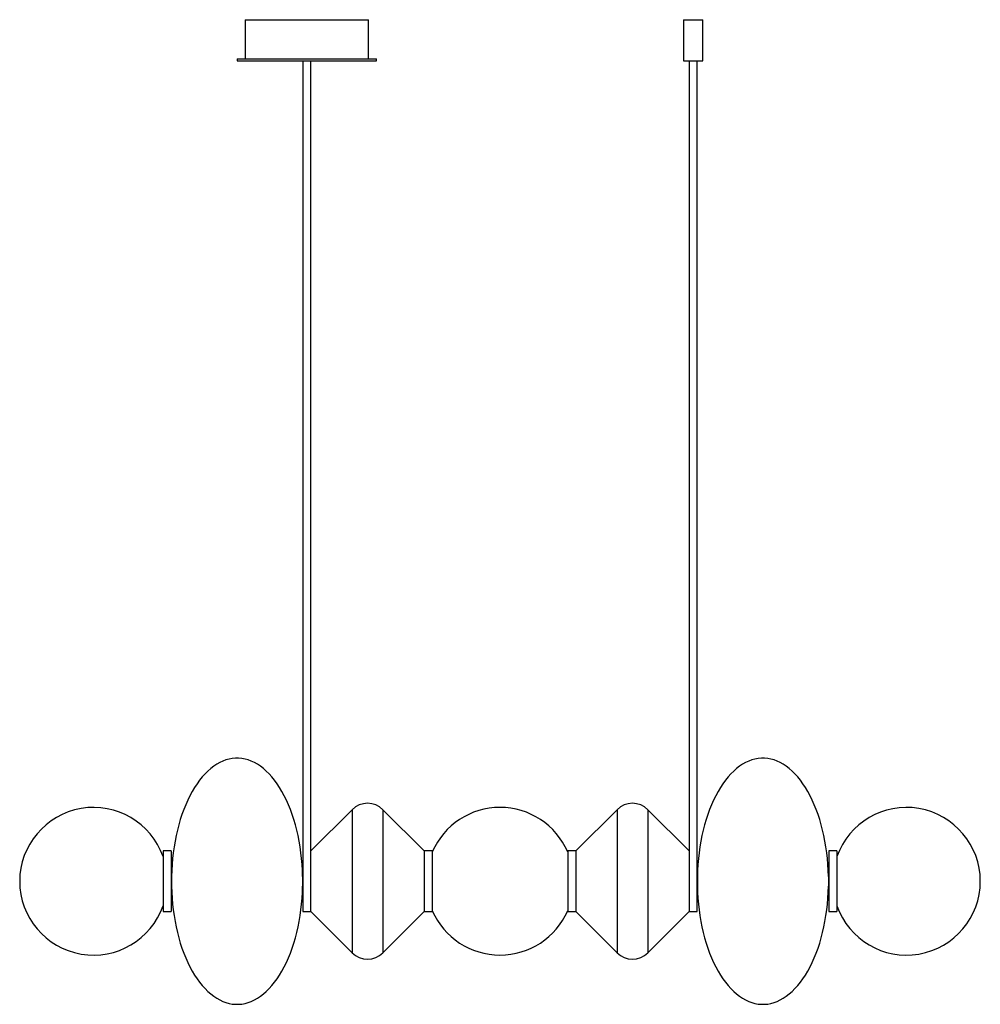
# Paper-space layout '_Posterior' of a CAD drawing. Header units: inches. Extents: x -23.1 to 23.1, y -5.9 to 41.3.
import ezdxf

# ---------------------------------------------------------------- set-up
doc = ezdxf.new("R2010")
doc.units = ezdxf.units.IN
doc.header["$MEASUREMENT"] = 0

psp = doc.layouts.new('_Posterior')

# ---------------------------------------------------------------- linework, layer by layer
at = {"color": 7, "linetype": 'Continuous', "lineweight": 25}
for p, q in [((-12.227, 41.34), (-12.227, 39.47)), ((-12.227, 41.34), (-6.317, 41.34)), ((-6.317, 39.47), (-6.317, 41.34)), ((8.811, 41.34), (8.811, 39.37)), ((8.811, 41.34), (9.733, 41.34)), ((9.733, 39.37), (9.733, 41.34)), ((-12.617, 39.47), (-12.617, 39.37)), ((-12.617, 39.47), (-5.927, 39.47)), ((-12.617, 39.37), (-5.927, 39.37)), ((-9.469, 39.37), (-9.469, -1.457)), ((-9.075, -1.457), (-9.075, 39.37)), ((-5.927, 39.37), (-5.927, 39.47)), ((8.811, 39.37), (9.733, 39.37)), ((9.075, 39.37), (9.075, -1.457)), ((9.469, -1.457), (9.469, 39.37)), ((-7.098, 3.434), (-9.075, 1.457)), ((-7.098, 3.434), (-7.098, -3.434)), ((-3.642, 1.457), (-5.619, 3.434)), ((-5.619, 3.434), (-5.619, -3.434)), ((5.619, 3.434), (3.642, 1.457)), ((5.619, 3.434), (5.619, -3.434)), ((9.075, 1.457), (7.098, 3.434)), ((7.098, 3.434), (7.098, -3.434)), ((-15.773, 1.457), (-16.166, 1.457)), ((-16.166, 1.457), (-16.166, -1.457)), ((-15.773, 1.457), (-15.773, -1.457)), ((-3.248, 1.457), (-3.642, 1.457)), ((-3.642, 1.457), (-3.642, -1.457)), ((-3.248, 1.457), (-3.248, -1.457)), ((3.642, 1.457), (3.248, 1.457)), ((3.248, 1.457), (3.248, -1.457)), ((3.642, 1.457), (3.642, -1.457)), ((16.166, 1.457), (15.773, 1.457)), ((15.773, 1.457), (15.773, -1.457)), ((16.166, 1.457), (16.166, -1.457)), ((-15.765, 0.236), (-15.773, 0.236)), ((-15.765, 0.236), (-15.765, -0.236)), ((-9.469, 0.236), (-9.471, 0.236)), ((-9.471, 0.236), (-9.471, -0.236)), ((9.471, 0.236), (9.469, 0.236)), ((9.471, 0.236), (9.471, -0.236)), ((15.773, 0.236), (15.765, 0.236)), ((15.765, 0.236), (15.765, -0.236)), ((-15.773, -0.236), (-15.765, -0.236)), ((-9.471, -0.236), (-9.469, -0.236)), ((9.469, -0.236), (9.471, -0.236)), ((15.765, -0.236), (15.773, -0.236)), ((-16.166, -1.457), (-15.773, -1.457)), ((-9.469, -1.457), (-9.075, -1.457)), ((-9.075, -1.457), (-7.098, -3.434)), ((-5.619, -3.434), (-3.642, -1.457)), ((-3.642, -1.457), (-3.248, -1.457)), ((3.248, -1.457), (3.642, -1.457)), ((3.642, -1.457), (5.619, -3.434)), ((7.098, -3.434), (9.075, -1.457)), ((9.075, -1.457), (9.469, -1.457)), ((15.773, -1.457), (16.166, -1.457))]:
    psp.add_line(p, q, dxfattribs=at)
at = {"color": 7, "linetype": 'Continuous', "lineweight": 25, "flags": 128}
for points in [[(-9.471, 0.236), (-9.481, 0.523), (-9.498, 0.808), (-9.523, 1.091), (-9.555, 1.372), (-9.594, 1.649), (-9.64, 1.923), (-9.693, 2.191), (-9.754, 2.455), (-9.821, 2.713), (-9.894, 2.965), (-9.974, 3.209), (-10.061, 3.447), (-10.153, 3.675), (-10.251, 3.896), (-10.355, 4.107), (-10.464, 4.308), (-10.578, 4.499), (-10.697, 4.68), (-10.82, 4.849), (-10.948, 5.007), (-11.08, 5.153), (-11.215, 5.287), (-11.354, 5.409), (-11.495, 5.518), (-11.64, 5.613), (-11.786, 5.696), (-11.935, 5.765), (-12.085, 5.82), (-12.236, 5.862), (-12.389, 5.89), (-12.542, 5.904), (-12.695, 5.904), (-12.847, 5.89), (-13, 5.862), (-13.151, 5.82), (-13.301, 5.765), (-13.45, 5.696), (-13.597, 5.613), (-13.741, 5.518), (-13.882, 5.409), (-14.021, 5.287), (-14.156, 5.153), (-14.288, 5.007), (-14.416, 4.849), (-14.539, 4.68), (-14.658, 4.499), (-14.772, 4.308), (-14.882, 4.107), (-14.985, 3.896), (-15.083, 3.675), (-15.176, 3.447), (-15.262, 3.209), (-15.342, 2.965), (-15.416, 2.713), (-15.483, 2.455), (-15.543, 2.191), (-15.596, 1.923), (-15.642, 1.649), (-15.682, 1.372), (-15.714, 1.091), (-15.738, 0.808), (-15.755, 0.523), (-15.765, 0.236)], [(15.765, 0.236), (15.755, 0.523), (15.738, 0.808), (15.714, 1.091), (15.682, 1.372), (15.642, 1.649), (15.596, 1.923), (15.543, 2.191), (15.483, 2.455), (15.416, 2.713), (15.342, 2.965), (15.262, 3.209), (15.176, 3.447), (15.083, 3.675), (14.985, 3.896), (14.882, 4.107), (14.772, 4.308), (14.658, 4.499), (14.539, 4.68), (14.416, 4.849), (14.288, 5.007), (14.156, 5.153), (14.021, 5.287), (13.882, 5.409), (13.741, 5.518), (13.597, 5.613), (13.45, 5.696), (13.301, 5.765), (13.151, 5.82), (13, 5.862), (12.847, 5.89), (12.695, 5.904), (12.542, 5.904), (12.389, 5.89), (12.236, 5.862), (12.085, 5.82), (11.935, 5.765), (11.786, 5.696), (11.64, 5.613), (11.495, 5.518), (11.354, 5.409), (11.215, 5.287), (11.08, 5.153), (10.948, 5.007), (10.82, 4.849), (10.697, 4.68), (10.578, 4.499), (10.464, 4.308), (10.355, 4.107), (10.251, 3.896), (10.153, 3.675), (10.061, 3.447), (9.974, 3.209), (9.894, 2.965), (9.821, 2.713), (9.754, 2.455), (9.693, 2.191), (9.64, 1.923), (9.594, 1.649), (9.555, 1.372), (9.523, 1.091), (9.498, 0.808), (9.481, 0.523), (9.471, 0.236)], [(-15.765, -0.236), (-15.755, -0.523), (-15.738, -0.808), (-15.714, -1.091), (-15.682, -1.372), (-15.642, -1.649), (-15.596, -1.923), (-15.543, -2.191), (-15.483, -2.455), (-15.416, -2.713), (-15.342, -2.965), (-15.262, -3.209), (-15.176, -3.447), (-15.083, -3.675), (-14.985, -3.896), (-14.882, -4.107), (-14.772, -4.308), (-14.658, -4.499), (-14.539, -4.68), (-14.416, -4.849), (-14.288, -5.007), (-14.156, -5.153), (-14.021, -5.287), (-13.882, -5.409), (-13.741, -5.518), (-13.597, -5.613), (-13.45, -5.696), (-13.301, -5.765), (-13.151, -5.82), (-13, -5.862), (-12.847, -5.89), (-12.695, -5.904), (-12.542, -5.904), (-12.389, -5.89), (-12.236, -5.862), (-12.085, -5.82), (-11.935, -5.765), (-11.786, -5.696), (-11.64, -5.613), (-11.495, -5.518), (-11.354, -5.409), (-11.215, -5.287), (-11.08, -5.153), (-10.948, -5.007), (-10.82, -4.849), (-10.697, -4.68), (-10.578, -4.499), (-10.464, -4.308), (-10.355, -4.107), (-10.251, -3.896), (-10.153, -3.675), (-10.061, -3.447), (-9.974, -3.209), (-9.894, -2.965), (-9.821, -2.713), (-9.754, -2.455), (-9.693, -2.191), (-9.64, -1.923), (-9.594, -1.649), (-9.555, -1.372), (-9.523, -1.091), (-9.498, -0.808), (-9.481, -0.523), (-9.471, -0.236)], [(9.471, -0.236), (9.481, -0.523), (9.498, -0.808), (9.523, -1.091), (9.555, -1.372), (9.594, -1.649), (9.64, -1.923), (9.693, -2.191), (9.754, -2.455), (9.821, -2.713), (9.894, -2.965), (9.974, -3.209), (10.061, -3.447), (10.153, -3.675), (10.251, -3.896), (10.355, -4.107), (10.464, -4.308), (10.578, -4.499), (10.697, -4.68), (10.82, -4.849), (10.948, -5.007), (11.08, -5.153), (11.215, -5.287), (11.354, -5.409), (11.495, -5.518), (11.64, -5.613), (11.786, -5.696), (11.935, -5.765), (12.085, -5.82), (12.236, -5.862), (12.389, -5.89), (12.542, -5.904), (12.695, -5.904), (12.847, -5.89), (13, -5.862), (13.151, -5.82), (13.301, -5.765), (13.45, -5.696), (13.597, -5.613), (13.741, -5.518), (13.882, -5.409), (14.021, -5.287), (14.156, -5.153), (14.288, -5.007), (14.416, -4.849), (14.539, -4.68), (14.658, -4.499), (14.772, -4.308), (14.882, -4.107), (14.985, -3.896), (15.083, -3.675), (15.176, -3.447), (15.262, -3.209), (15.342, -2.965), (15.416, -2.713), (15.483, -2.455), (15.543, -2.191), (15.596, -1.923), (15.642, -1.649), (15.682, -1.372), (15.714, -1.091), (15.738, -0.808), (15.755, -0.523), (15.765, -0.236)]]:
    psp.add_lwpolyline(points, dxfattribs=at)
at = {"color": 7, "linetype": 'Continuous', "lineweight": 25}
for centre, radius, start, end in [((-19.507, 0), 3.543, 19.4712, 340.5288), ((-6.358, 2.695), 1.046, 45, 135), ((0, 0), 3.543, 23.5565, 156.4435), ((6.358, 2.695), 1.046, 45, 135), ((19.507, 0), 3.543, 199.4712, 160.5288), ((0, 0), 3.543, 203.5565, 336.4435), ((-6.358, -2.695), 1.046, 225, 315), ((6.358, -2.695), 1.046, 225, 315)]:
    psp.add_arc(centre, radius, start, end, dxfattribs=at)

doc.saveas('drawing.dxf')
